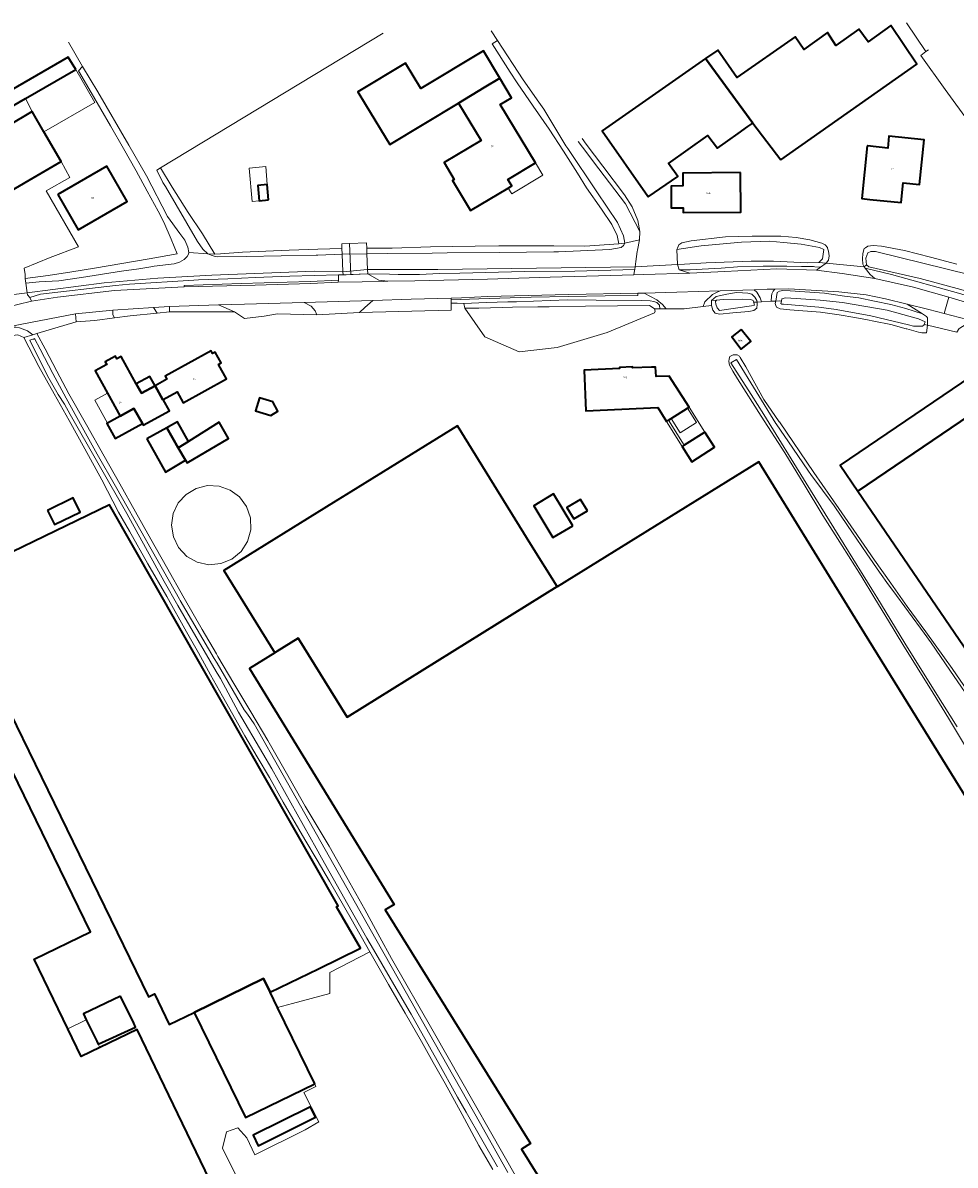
# Model space of a CAD drawing. Header units: metres. Extents: x 73718 to 76933, y 443658 to 446696.
# Tile 102 of 153: x 75543 to 75738, y 445204 to 445443. Entities that reach past the tile are written whole.
import ezdxf
from ezdxf.enums import TextEntityAlignment as Align

# ---------------------------------------------------------------- set-up
doc = ezdxf.new("R2010")
doc.units = ezdxf.units.M
for name, color, linetype, lineweight in [('B-WE-GK-BESCHOEIING-G', 130, 'GK-BESCHOEIING-SO', 18), ('B-WE-GR-GRAS-GV', 60, 'Continuous', 13), ('B-WE-KW-KUNSTWERK_DEK-GV', 170, 'Continuous', 18), ('B-WE-OG-BEBOUWING-GV', 7, 'Continuous', 35), ('B-WE-OG-BEBOUWING-T18', 10, 'Continuous', 18), ('B-WE-OG-BEBOUWING_LUIFEL-GV', 7, 'Continuous', 18), ('B-WE-OG-BEBOUWING_OPSLAGTANK-GV', 7, 'Continuous', 18), ('B-WE-OG-TERREIN_ERF-GV', 7, 'Continuous', 18), ('B-WE-OG-TERREIN_OEVER-GV', 7, 'Continuous', 18), ('B-WE-OG-WATER_SLOOT-GV', 120, 'Continuous', 18), ('B-WE-OG-WEG-GV', 7, 'Continuous', 18), ('B-WE-VH-GESLOTENVERHARDING_ASFALT-GV', 10, 'Continuous', 18), ('B-WE-VH-HALFVERHARDING_PUIN-GV', 130, 'Continuous', 18), ('B-WE-VH-ONVERHARD-GV', 252, 'Continuous', 18), ('B-WE-VH-OPENVERHARDING_BETONELEMENT-GV', 30, 'Continuous', 18), ('B-WE-VH-OPENVERHARDING_BETONSTRAATSTEEN-GV', 30, 'Continuous', 18), ('B-WE-VH-OPENVERHARDING_SIERBESTRATING-GV', 30, 'Continuous', 18)]:
    doc.layers.add(name, color=color, linetype=linetype, lineweight=lineweight)
doc.styles.add('NLCS-ISO-M200-T18', font='NLCS-ISO.ttf', dxfattribs={"height": 0.36})
doc.linetypes.add('GK-BESCHOEIING-SO', pattern='A,18,-3,[1,NLCS.SHX,S=0.6,R=0,X=0,Y=0],-3', length=24)

msp = doc.modelspace()

# ---------------------------------------------------------------- linework, layer by layer
at = {"layer": 'B-WE-GK-BESCHOEIING-G', "flags": 128}
msp.add_lwpolyline([(75719.739, 445391.584), (75730.469, 445389.09), (75738.94, 445386.813), (75751.21, 445383.204)], dxfattribs=at)
at = {"layer": 'B-WE-GR-GRAS-GV', "flags": 128}
msp.add_lwpolyline([(75641.219, 445203.021), (75638.343, 445208.041), (75634.824, 445214.487), (75631.269, 445220.999), (75628.825, 445225.35), (75626.356, 445229.746), (75622.945, 445235.683), (75619.499, 445241.679), (75615.604, 445248.501), (75607.202, 445244.143), (75607.202, 445239.804), (75599.423, 445237.688), (75596.318, 445236.889), (75604.093, 445220.918), (75604.293, 445220.383), (75601.765, 445219.074), (75604.961, 445212.957), (75602.083, 445211.295), (75591.565, 445206.096), (75589.898, 445209.628), (75588.033, 445211.732), (75585.652, 445210.859), (75584.818, 445207.485), (75587.517, 445202.008)], dxfattribs=at)
at = {"layer": 'B-WE-KW-KUNSTWERK_DEK-GV', "flags": 128}
msp.add_lwpolyline([(75609.716, 445396.347), (75609.757, 445395.41), (75609.812, 445394.166), (75609.973, 445390.514), (75610.001, 445389.868), (75610.623, 445389.888), (75615.015, 445390.086), (75615.159, 445390.081), (75615.118, 445391.006), (75614.973, 445394.304), (75614.922, 445395.459), (75614.873, 445396.574), (75611.332, 445396.418)], close=True, dxfattribs=at)
at = {"layer": 'B-WE-OG-BEBOUWING-GV', "flags": 128}
for points in [[(75701.339, 445413.869), (75729.783, 445433.853), (75724.345, 445441.988), (75719.589, 445438.531), (75717.68, 445441.218), (75712.819, 445437.79), (75711.106, 445440.52), (75706.153, 445436.976), (75704.339, 445439.579), (75692.177, 445431.118), (75688.208, 445436.842), (75685.666, 445435.068), (75695.502, 445421.568)], [(75554.192, 445432.766), (75552.634, 445435.326), (75526.572, 445420.296), (75528.06, 445417.696), (75543.675, 445426.701)], [(75634.095, 445425.772), (75639.459, 445428.999), (75642.72, 445430.951), (75639.294, 445436.675), (75626.191, 445428.832), (75623.034, 445434.106), (75613.104, 445428.109), (75614.705, 445425.459), (75619.729, 445417.14)], [(75685.666, 445435.068), (75664.042, 445419.974), (75673.619, 445406.308), (75673.704, 445406.187), (75679.856, 445410.444), (75677.931, 445413.142), (75686.151, 445419.01), (75688.156, 445416.316), (75692.465, 445419.397), (75694.485, 445420.841), (75695.502, 445421.568)], [(75642.72, 445430.951), (75639.459, 445428.999), (75634.095, 445425.772), (75638.792, 445417.964), (75631.075, 445413.321), (75633.2, 445409.788), (75632.832, 445409.567), (75636.607, 445403.292), (75644.443, 445408.006), (75645.217, 445408.471), (75644.406, 445409.819), (75650.131, 445413.262), (75642.8, 445425.45), (75645.171, 445426.876)], [(75529.608, 445414.786), (75535.676, 445404.596), (75551.146, 445413.545), (75547.556, 445419.75), (75545.092, 445424.008)], [(75719.371, 445416.803), (75718.27, 445405.813), (75719.983, 445405.641), (75726.486, 445404.99), (75726.897, 445409.095), (75730.348, 445408.753), (75731.278, 445418.106), (75723.918, 445418.837), (75723.673, 445416.372), (75719.467, 445416.793)], [(75550.433, 445406.674), (75554.666, 445399.294), (75564.944, 445405.218), (75560.707, 445412.565)], [(75692.934, 445411.234), (75680.879, 445411.116), (75680.905, 445408.454), (75678.457, 445408.43), (75678.502, 445403.853), (75680.95, 445403.904), (75680.96, 445402.889), (75693.015, 445403.007)], [(75594.454, 445405.534), (75594.173, 445408.727), (75592.163, 445408.55), (75592.444, 445405.358)], [(75693.116, 445378.467), (75691.143, 445376.931), (75693.121, 445374.39), (75695.094, 445375.926)], [(75572.452, 445363.841), (75575.325, 445365.43), (75576.577, 445363.166), (75585.669, 445368.193), (75584.013, 445371.187), (75584.561, 445371.49), (75583.307, 445373.758), (75582.75, 445373.45), (75582.449, 445373.993), (75572.883, 445368.703), (75573.231, 445368.075), (75570.73, 445366.692), (75572.34, 445363.779)], [(75566.827, 445367.135), (75563.671, 445372.843), (75562.773, 445372.347), (75562.482, 445372.873), (75560.346, 445371.692), (75560.653, 445371.138), (75558.243, 445369.805), (75560.815, 445365.153), (75563.449, 445360.389), (75566.337, 445361.987), (75568.091, 445358.811), (75568.276, 445358.476), (75573.747, 445361.501), (75572.452, 445363.841), (75572.34, 445363.779), (75570.73, 445366.692), (75567.928, 445365.143)], [(75677.492, 445359.274), (75677.915, 445359.54), (75678.448, 445359.876), (75681.864, 445362.028), (75682.208, 445362.245), (75680.857, 445364.368), (75678.084, 445368.725), (75675.376, 445368.666), (75675.233, 445370.615), (75674.381, 445370.587), (75670.408, 445370.456), (75670.4, 445370.677), (75667.684, 445370.562), (75667.694, 445370.343), (75660.298, 445369.993), (75660.693, 445361.481), (75675.665, 445362.152)], [(75566.827, 445367.135), (75567.928, 445365.143), (75570.73, 445366.692), (75569.629, 445368.684)], [(75744.714, 445363.228), (75741.031, 445368.639), (75713.78, 445350.122), (75717.47, 445344.715)], [(75594.9, 445360.474), (75596.377, 445361.392), (75595.316, 445363.368), (75592.56, 445364.216), (75591.71, 445361.455)], [(75568.091, 445358.811), (75566.337, 445361.987), (75563.449, 445360.389), (75560.822, 445358.936), (75560.657, 445358.845), (75562.414, 445355.67)], [(75760.577, 445339.925), (75758.383, 445343.148), (75744.714, 445363.228), (75717.47, 445344.715), (75791.416, 445236.352), (75818.946, 445255.25), (75848.002, 445275.112), (75827.144, 445303.111), (75800.172, 445339.266), (75773.354, 445321.155)], [(75573.554, 445358.148), (75573.181, 445357.943), (75575.594, 445353.767), (75577.737, 445355.105), (75575.412, 445359.169)], [(75577.737, 445355.105), (75575.594, 445353.767), (75577.095, 445351.169), (75577.425, 445350.61), (75586.102, 445355.726), (75584.098, 445359.08)], [(75569.03, 445355.663), (75572.91, 445348.701), (75577.095, 445351.169), (75575.594, 445353.767), (75573.181, 445357.943)], [(75600.647, 445313.971), (75610.837, 445297.498), (75654.674, 445324.753), (75649.211, 445333.585), (75644.482, 445341.229), (75633.858, 445358.35), (75611.597, 445344.537), (75608.018, 445342.316), (75585.103, 445328.097), (75595.753, 445310.933), (75596.265, 445311.251)], [(75685.518, 445357.042), (75685.307, 445356.908), (75681.199, 445354.312), (75680.776, 445354.045), (75682.799, 445350.845), (75687.54, 445353.864)], [(75595.753, 445310.933), (75590.451, 445307.642), (75620.67, 445258.397), (75618.752, 445257.22), (75649.132, 445208.455), (75647.218, 445207.254), (75647.229, 445207.235), (75670.92, 445169.165), (75669.388, 445168.24), (75684.92, 445143.189), (75686.36, 445140.819), (75722.212, 445163.183), (75742.671, 445130.243), (75775.767, 445151.067), (75807.896, 445171.129), (75764.72, 445240.917), (75718.931, 445314.897), (75696.78, 445350.798), (75654.676, 445324.75), (75654.674, 445324.753), (75610.837, 445297.498), (75600.647, 445313.971), (75596.265, 445311.251)], [(75548.308, 445340.663), (75549.765, 445337.708), (75555.098, 445340.337), (75553.64, 445343.293)], [(75657.934, 445337.476), (75653.944, 445344.143), (75649.793, 445341.659), (75653.783, 445334.992)], [(75661.004, 445340.577), (75659.571, 445342.983), (75656.733, 445341.294), (75658.166, 445338.887)], [(75604.842, 445244.95), (75613.661, 445249.243), (75608.64, 445257.891), (75608.934, 445258.062), (75561.232, 445341.866), (75527.298, 445325.433), (75569.365, 445239.068), (75570.623, 445239.681), (75573.718, 445233.324), (75578.888, 445235.841), (75593.387, 445242.91), (75594.779, 445240.051)], [(75514.519, 445320.888), (75489.147, 445308.439), (75514.321, 445256.414), (75548.909, 445184.728), (75580.175, 445120.535), (75603.58, 445072.016), (75636.595, 445088.142), (75614.204, 445134.451), (75585.931, 445193.004), (75566.994, 445232.273), (75559.202, 445228.49), (75555.31, 445226.601), (75552.499, 445232.393), (75545.51, 445246.919), (75557.252, 445252.65), (75535.748, 445296.723), (75529.071, 445310.357), (75527.651, 445309.659), (75524.185, 445316.813), (75517.957, 445313.819)], [(75604.093, 445220.918), (75596.318, 445236.889), (75594.779, 445240.051), (75593.387, 445242.91), (75578.888, 445235.841), (75589.59, 445213.858)], [(75563.526, 445239.254), (75555.798, 445235.504), (75556.391, 445234.282), (75558.553, 445229.828), (75558.87, 445229.175), (75566.653, 445232.772), (75566.281, 445233.578)], [(75603.172, 445216.131), (75591.205, 445210.174), (75592.297, 445207.981), (75604.263, 445213.938)]]:
    msp.add_lwpolyline(points, close=True, dxfattribs=at)
at = {"layer": 'B-WE-OG-BEBOUWING_LUIFEL-GV', "flags": 128}
for points in [[(75554.192, 445432.766), (75543.675, 445426.701), (75545.092, 445424.008), (75547.556, 445419.75), (75558.169, 445425.87)], [(75594.173, 445408.727), (75593.841, 445412.497), (75590.417, 445412.171), (75591.025, 445405.234), (75592.444, 445405.358), (75592.163, 445408.55)], [(75644.406, 445409.819), (75645.217, 445408.471), (75644.443, 445408.006), (75645.186, 445406.77), (75651.685, 445410.678), (75650.131, 445413.262)], [(75563.449, 445360.389), (75560.815, 445365.153), (75558.188, 445363.701), (75560.822, 445358.936)], [(75680.35, 445356.856), (75683.757, 445359.024), (75681.864, 445362.028), (75678.448, 445359.876)], [(75677.492, 445359.274), (75680.776, 445354.045), (75681.199, 445354.312), (75677.915, 445359.54)], [(75552.499, 445232.393), (75554.942, 445227.359), (75555.31, 445226.601), (75559.202, 445228.49), (75558.87, 445229.175), (75558.553, 445229.828), (75556.391, 445234.282)]]:
    msp.add_lwpolyline(points, close=True, dxfattribs=at)
at = {"layer": 'B-WE-OG-BEBOUWING_OPSLAGTANK-GV', "flags": 128}
msp.add_lwpolyline([(75575.655, 445332.903), (75577.367, 445331.085), (75579.542, 445329.858), (75581.984, 445329.334), (75584.471, 445329.56), (75586.779, 445330.516), (75588.697, 445332.115), (75590.053, 445334.212), (75590.724, 445336.618), (75590.648, 445339.114), (75589.834, 445341.475), (75588.354, 445343.487), (75586.397, 445344.937), (75584.104, 445345.758), (75581.671, 445345.877), (75579.309, 445345.285), (75577.22, 445344.033), (75575.584, 445342.228), (75574.543, 445340.027), (75574.186, 445337.618), (75574.561, 445335.148)], close=True, dxfattribs=at)
at = {"layer": 'B-WE-OG-TERREIN_ERF-GV', "flags": 128}
for points in [[(75740.864, 445421.408), (75735.69, 445428.587), (75730.628, 445435.692), (75731.633, 445436.502), (75727.624, 445442.516)], [(75571.889, 445412.234), (75574.289, 445408.186), (75577.681, 445402.871), (75580.653, 445398.431), (75583.215, 445394.174), (75584.384, 445394.267), (75588.98, 445394.631), (75598.77, 445395.049), (75604.698, 445395.244), (75609.757, 445395.41), (75609.716, 445396.347), (75611.332, 445396.418), (75614.873, 445396.574), (75614.922, 445395.459), (75615.325, 445395.461), (75620.259, 445395.482), (75628.25, 445395.751), (75637.537, 445395.859), (75642.533, 445395.913), (75647.58, 445395.967), (75653.973, 445395.913), (75660.43, 445395.859), (75667.566, 445396.347), (75667.198, 445398.079), (75666.079, 445400.379), (75663.904, 445403.611), (75660.796, 445408.024), (75658.931, 445411.132), (75655.993, 445415.708), (75653.026, 445420.331), (75649.686, 445425.124), (75646.313, 445429.965), (75644.883, 445432.196), (75641.092, 445438.108), (75642.218, 445438.819), (75640.892, 445440.837)], [(75618.351, 445440.328), (75571.889, 445412.234)], [(75529.608, 445414.786), (75545.092, 445424.008), (75547.556, 445419.75), (75551.146, 445413.545), (75552.922, 445410.244), (75548.042, 445407.456), (75554.737, 445395.744), (75548.816, 445393.489), (75543.453, 445391.257), (75543.625, 445389.933), (75543.61, 445389.099), (75548.416, 445389.747), (75553.383, 445390.503), (75558.08, 445391.259), (75563.804, 445392.231), (75569.541, 445393.247), (75575.336, 445394.273), (75574.124, 445397.349), (75572.539, 445400.892), (75571.387, 445403.151), (75569.066, 445407.349), (75566.807, 445411.612), (75564.128, 445416.294), (75561.421, 445421.023), (75557.381, 445427.984), (75554.745, 445432.459), (75555.585, 445433.389), (75552.696, 445438.469)], [(75659.88, 445418.341), (75660.747, 445417.184), (75664.214, 445412.561), (75668.752, 445406.594), (75670.368, 445404.108), (75671.549, 445401.249), (75671.925, 445398.918), (75671.854, 445397.16), (75671.416, 445395.062), (75671.377, 445394.747), (75671.12, 445392.689), (75670.968, 445391.579), (75679.803, 445392.038), (75679.672, 445395.208), (75679.79, 445395.471), (75679.925, 445395.773), (75680.092, 445396.145), (75680.685, 445396.577), (75682.683, 445396.955), (75689.81, 445397.819), (75695.372, 445397.981), (75701.365, 445397.927), (75704.605, 445397.657), (75707.412, 445397.225), (75709.95, 445396.523), (75710.648, 445396.117), (75711.103, 445395.57), (75711.135, 445395.451), (75711.3, 445394.849), (75711.462, 445393.878), (75711.3, 445392.959), (75710.868, 445392.312), (75718.737, 445391.523), (75718.521, 445392.117), (75718.413, 445393.197), (75718.519, 445394.308), (75718.737, 445395.356), (75719.03, 445395.532), (75719.547, 445395.842), (75720.626, 445396.004), (75722.417, 445395.851), (75727.169, 445394.988), (75732.613, 445393.555), (75738.111, 445392.108)], [(75538.957, 445385.488), (75544.05, 445386.146), (75543.754, 445388.13), (75543.61, 445389.099), (75543.625, 445389.933), (75543.453, 445391.257), (75548.816, 445393.489), (75554.737, 445395.744), (75548.042, 445407.456), (75552.922, 445410.244), (75551.146, 445413.545), (75535.676, 445404.596)], [(75738.095, 445377.936), (75731.976, 445379.367), (75731.754, 445377.775), (75730.771, 445377.782), (75730.769, 445377.782), (75730.08, 445377.883), (75727.694, 445378.594), (75727.542, 445378.639), (75724.357, 445379.503), (75720.793, 445380.205), (75719.493, 445380.451), (75716.798, 445380.961), (75713.558, 445381.555), (75709.671, 445382.095), (75703.257, 445382.556), (75701.222, 445382.799), (75700.438, 445383.121), (75700.348, 445383.46), (75700.288, 445383.684), (75700.222, 445383.931), (75700.297, 445384.399), (75699.349, 445384.354), (75697.303, 445384.242), (75696.402, 445384.193), (75696.424, 445383.753), (75696.384, 445382.902), (75695.736, 445382.417), (75694.683, 445382.255), (75691.322, 445381.931), (75688.609, 445381.647), (75687.677, 445381.89), (75687.192, 445382.497), (75686.868, 445383.469), (75685.155, 445383.273), (75681.158, 445382.815), (75677.416, 445382.782), (75676.165, 445382.771), (75674.965, 445382.76), (75675.107, 445382.28), (75675.017, 445381.93), (75665.148, 445377.834), (75654.649, 445374.672), (75646.77, 445373.792), (75639.57, 445376.913), (75635.39, 445382.909), (75635.189, 445383.927), (75633.83, 445383.961), (75632.564, 445383.949), (75632.564, 445382.508), (75613.406, 445382.028), (75604.546, 445381.528), (75596.307, 445381.708), (75593.487, 445381.227), (75589.387, 445380.767), (75587.307, 445382.128), (75573.724, 445382.177), (75571.149, 445381.906), (75565.521, 445381.313), (75562.265, 445380.899), (75558.179, 445380.379), (75554.282, 445380.096), (75546.07, 445377.636), (75547.798, 445374.396), (75550.269, 445369.749), (75552.765, 445365.055), (75556.418, 445358.582), (75560.108, 445352.043), (75563.358, 445346.241), (75566.641, 445340.38), (75569.864, 445334.659), (75573.12, 445328.88), (75576.827, 445322.379), (75580.572, 445315.813), (75583.569, 445310.721), (75583.876, 445310.199), (75587.213, 445304.529), (75590.732, 445298.592), (75594.286, 445292.596), (75598.154, 445285.8), (75602.061, 445278.936), (75607.082, 445270.567), (75610.789, 445263.986), (75614.534, 445257.339), (75617.677, 445251.564), (75620.095, 445247.12), (75628.823, 445231.901), (75649.292, 445195.852)], [(75587.517, 445202.008), (75584.818, 445207.485), (75585.652, 445210.859), (75588.033, 445211.732), (75589.898, 445209.628), (75591.565, 445206.096), (75602.083, 445211.295), (75604.961, 445212.957), (75601.765, 445219.074), (75604.293, 445220.383), (75604.093, 445220.918), (75589.59, 445213.858), (75578.888, 445235.841), (75573.718, 445233.324), (75570.623, 445239.681), (75569.365, 445239.068), (75527.298, 445325.433), (75561.232, 445341.866), (75608.934, 445258.062), (75608.64, 445257.891), (75613.661, 445249.243), (75604.842, 445244.95), (75594.779, 445240.051), (75596.318, 445236.889), (75599.423, 445237.688), (75607.202, 445239.804), (75607.202, 445244.143), (75615.604, 445248.501), (75611.67, 445255.393), (75607.135, 445263.276), (75604.583, 445267.601), (75602.005, 445271.969), (75597.47, 445279.744), (75594.608, 445284.927), (75592.056, 445289.225), (75589.479, 445293.566), (75584.835, 445301.881), (75582.337, 445306.367), (75579.814, 445310.898), (75577.33, 445315.326), (75573.173, 445322.669), (75569.231, 445329.526), (75565.399, 445336.331), (75563.078, 445340.326), (75559.622, 445347.076), (75556.059, 445353.555), (75552.819, 445359.44), (75549.676, 445365.054), (75546.502, 445370.725), (75543.37, 445376.826), (75542.095, 445377.318)], [(75739.699, 445291.748), (75736.403, 445297.253), (75733.14, 445302.526), (75729.843, 445307.852), (75726.853, 445312.706), (75723.833, 445317.61), (75721.003, 445322.304), (75718.145, 445327.046), (75714.175, 445333.299), (75710.164, 445339.616), (75706.209, 445346.111), (75702.214, 445352.671), (75697.295, 445360.371), (75692.326, 445368.149), (75691.357, 445369.732), (75690.643, 445370.984), (75690.481, 445371.793), (75690.552, 445372.352), (75690.723, 445372.847), (75691.412, 445373.17), (75692.263, 445373.17), (75692.708, 445372.927), (75692.909, 445372.591), (75694.044, 445370.659), (75697.824, 445363.879), (75701.037, 445359.204), (75701.026, 445359.196), (75701.061, 445359.146), (75708.288, 445348.607), (75713.467, 445341.056), (75716.584, 445336.52), (75716.621, 445336.545), (75720.892, 445330.31), (75724.316, 445325.487), (75727.775, 445320.616), (75731.649, 445315.295), (75735.562, 445309.92), (75737.12, 445307.655), (75742.788, 445299.417)], [(75791.416, 445236.352), (75717.47, 445344.715), (75713.78, 445350.122), (75741.031, 445368.639)], [(75742.671, 445130.243), (75722.212, 445163.183), (75686.36, 445140.819), (75684.92, 445143.189), (75669.388, 445168.24), (75670.92, 445169.165), (75647.229, 445207.235), (75647.218, 445207.254), (75649.132, 445208.455), (75618.752, 445257.22), (75620.67, 445258.397), (75590.451, 445307.642), (75595.753, 445310.933), (75585.103, 445328.097), (75608.018, 445342.316), (75611.597, 445344.537), (75633.858, 445358.35), (75644.482, 445341.229), (75649.211, 445333.585), (75654.674, 445324.753), (75654.676, 445324.75), (75696.78, 445350.798), (75718.931, 445314.897), (75764.72, 445240.917)], [(75548.909, 445184.728), (75514.321, 445256.414), (75489.147, 445308.439), (75485.718, 445315.526), (75501.192, 445323.119), (75510.869, 445327.805), (75510.729, 445328.094), (75510.958, 445328.209), (75514.519, 445320.888), (75517.957, 445313.819), (75524.185, 445316.813), (75527.651, 445309.659), (75529.071, 445310.357), (75535.748, 445296.723), (75557.252, 445252.65), (75545.51, 445246.919), (75552.499, 445232.393), (75555.31, 445226.601), (75559.202, 445228.49), (75566.994, 445232.273), (75585.931, 445193.004)]]:
    msp.add_lwpolyline(points, dxfattribs=at)
for points in [[(75692.465, 445419.397), (75688.156, 445416.316), (75686.151, 445419.01), (75677.931, 445413.142), (75679.856, 445410.444), (75673.704, 445406.187), (75673.619, 445406.308), (75664.042, 445419.974), (75685.666, 445435.068), (75688.208, 445436.842), (75692.177, 445431.118), (75704.339, 445439.579), (75706.153, 445436.976), (75711.106, 445440.52), (75712.819, 445437.79), (75717.68, 445441.218), (75719.589, 445438.531), (75724.345, 445441.988), (75729.783, 445433.853), (75701.339, 445413.869), (75695.502, 445421.568), (75694.485, 445420.841)], [(75554.192, 445432.766), (75543.675, 445426.701), (75528.06, 445417.696), (75526.572, 445420.296), (75552.634, 445435.326)], [(75634.095, 445425.772), (75619.729, 445417.14), (75614.705, 445425.459), (75613.104, 445428.109), (75623.034, 445434.106), (75626.191, 445428.832), (75639.294, 445436.675), (75642.72, 445430.951), (75645.171, 445426.876), (75642.8, 445425.45), (75650.131, 445413.262), (75644.406, 445409.819), (75645.217, 445408.471), (75644.443, 445408.006), (75636.607, 445403.292), (75632.832, 445409.567), (75633.2, 445409.788), (75631.075, 445413.321), (75638.792, 445417.964)], [(75719.983, 445405.641), (75718.27, 445405.813), (75719.371, 445416.803), (75719.467, 445416.793), (75723.673, 445416.372), (75723.918, 445418.837), (75731.278, 445418.106), (75730.348, 445408.753), (75726.897, 445409.095), (75726.486, 445404.99)], [(75550.433, 445406.674), (75560.707, 445412.565), (75564.944, 445405.218), (75554.666, 445399.294)], [(75692.934, 445411.234), (75693.015, 445403.007), (75680.96, 445402.889), (75680.95, 445403.904), (75678.502, 445403.853), (75678.457, 445408.43), (75680.905, 445408.454), (75680.879, 445411.116)], [(75594.454, 445405.534), (75592.444, 445405.358), (75592.163, 445408.55), (75594.173, 445408.727)], [(75693.116, 445378.467), (75695.094, 445375.926), (75693.121, 445374.39), (75691.143, 445376.931)], [(75560.815, 445365.153), (75558.243, 445369.805), (75560.653, 445371.138), (75560.346, 445371.692), (75562.482, 445372.873), (75562.773, 445372.347), (75563.671, 445372.843), (75566.827, 445367.135), (75569.629, 445368.684), (75570.73, 445366.692), (75573.231, 445368.075), (75572.883, 445368.703), (75582.449, 445373.993), (75582.75, 445373.45), (75583.307, 445373.758), (75584.561, 445371.49), (75584.013, 445371.187), (75585.669, 445368.193), (75576.577, 445363.166), (75575.325, 445365.43), (75572.452, 445363.841), (75573.747, 445361.501), (75568.276, 445358.476), (75568.091, 445358.811), (75562.414, 445355.67), (75560.657, 445358.845), (75560.822, 445358.936), (75563.449, 445360.389)], [(75677.492, 445359.274), (75675.665, 445362.152), (75660.693, 445361.481), (75660.298, 445369.993), (75667.694, 445370.343), (75667.684, 445370.562), (75670.4, 445370.677), (75670.408, 445370.456), (75674.381, 445370.587), (75675.233, 445370.615), (75675.376, 445368.666), (75678.084, 445368.725), (75680.857, 445364.368), (75682.208, 445362.245), (75685.518, 445357.042), (75687.54, 445353.864), (75682.799, 445350.845), (75680.776, 445354.045), (75681.199, 445354.312), (75677.915, 445359.54)], [(75594.9, 445360.474), (75591.71, 445361.455), (75592.56, 445364.216), (75595.316, 445363.368), (75596.377, 445361.392)], [(75677.915, 445359.54), (75681.199, 445354.312), (75685.307, 445356.908), (75685.518, 445357.042), (75682.208, 445362.245), (75681.864, 445362.028), (75678.448, 445359.876)], [(75573.181, 445357.943), (75573.554, 445358.148), (75575.412, 445359.169), (75577.737, 445355.105), (75584.098, 445359.08), (75586.102, 445355.726), (75577.425, 445350.61), (75577.095, 445351.169), (75572.91, 445348.701), (75569.03, 445355.663)], [(75575.655, 445332.903), (75574.561, 445335.148), (75574.186, 445337.618), (75574.543, 445340.027), (75575.584, 445342.228), (75577.22, 445344.033), (75579.309, 445345.285), (75581.671, 445345.877), (75584.104, 445345.758), (75586.397, 445344.937), (75588.354, 445343.487), (75589.834, 445341.475), (75590.648, 445339.114), (75590.724, 445336.618), (75590.053, 445334.212), (75588.697, 445332.115), (75586.779, 445330.516), (75584.471, 445329.56), (75581.984, 445329.334), (75579.542, 445329.858), (75577.367, 445331.085)], [(75553.64, 445343.293), (75555.098, 445340.337), (75549.765, 445337.708), (75548.308, 445340.663)], [(75657.934, 445337.476), (75653.783, 445334.992), (75649.793, 445341.659), (75653.944, 445344.143)], [(75661.004, 445340.577), (75658.166, 445338.887), (75656.733, 445341.294), (75659.571, 445342.983)], [(75558.553, 445229.828), (75556.391, 445234.282), (75555.798, 445235.504), (75563.526, 445239.254), (75566.281, 445233.578), (75566.653, 445232.772), (75558.87, 445229.175)], [(75603.172, 445216.131), (75604.263, 445213.938), (75592.297, 445207.981), (75591.205, 445210.174)]]:
    msp.add_lwpolyline(points, close=True, dxfattribs=at)
at = {"layer": 'B-WE-OG-TERREIN_OEVER-GV', "flags": 128}
for points in [[(75668.78, 445396.498), (75668.552, 445398.059), (75667.272, 445400.812), (75662.95, 445407.211), (75656.876, 445416.298), (75656.51, 445416.845), (75651.881, 445424.521), (75650.874, 445425.957), (75647.601, 445430.623), (75642.218, 445438.819), (75641.092, 445438.108), (75644.883, 445432.196), (75646.313, 445429.965), (75649.686, 445425.124), (75653.026, 445420.331), (75655.993, 445415.708), (75658.931, 445411.132), (75660.796, 445408.024), (75663.904, 445403.611), (75666.079, 445400.379), (75667.198, 445398.079), (75667.566, 445396.347)], [(75543.61, 445389.099), (75543.754, 445388.13), (75546.563, 445388.416), (75550.648, 445388.611), (75555.352, 445389.36), (75563.742, 445390.673), (75567.386, 445391.14), (75569.835, 445391.569), (75570.522, 445391.69), (75574.765, 445392.209), (75575.812, 445392.536), (75576.794, 445393.06), (75577.448, 445393.681), (75577.743, 445394.172), (75577.789, 445394.555), (75577.579, 445395.678), (75576.99, 445397.117), (75575.91, 445398.524), (75573.355, 445402.038), (75568.94, 445410.562), (75565.246, 445416.941), (75558.795, 445428.081), (75555.585, 445433.389), (75554.745, 445432.459), (75557.381, 445427.984), (75561.421, 445421.023), (75564.128, 445416.294), (75566.807, 445411.612), (75569.066, 445407.349), (75571.387, 445403.151), (75572.539, 445400.892), (75574.124, 445397.349), (75575.336, 445394.273), (75569.541, 445393.247), (75563.804, 445392.231), (75558.08, 445391.259), (75553.383, 445390.503), (75548.416, 445389.747)], [(75581.736, 445394.278), (75583.215, 445394.174), (75580.653, 445398.431), (75577.681, 445402.871), (75574.289, 445408.186), (75571.889, 445412.234), (75571.11, 445411.763), (75572.369, 445409.175), (75572.945, 445408.317), (75579.608, 445396.856), (75580.688, 445395.252)], [(75711.3, 445392.959), (75711.462, 445393.878), (75711.3, 445394.849), (75711.135, 445395.451), (75711.103, 445395.57), (75710.648, 445396.117), (75709.95, 445396.523), (75707.412, 445397.225), (75704.605, 445397.657), (75701.365, 445397.927), (75695.372, 445397.981), (75689.81, 445397.819), (75682.683, 445396.955), (75680.685, 445396.577), (75680.092, 445396.145), (75679.925, 445395.773), (75679.79, 445395.471), (75679.672, 445395.208), (75684.706, 445395.937), (75693.169, 445396.703), (75699.005, 445396.922), (75701.913, 445396.652), (75705.607, 445396.265), (75709.438, 445395.572), (75710.313, 445395.207), (75710.094, 445393.238), (75709.272, 445392.442), (75710.868, 445392.312)], [(75609.812, 445394.166), (75609.757, 445395.41), (75604.698, 445395.244), (75598.77, 445395.049), (75588.98, 445394.631), (75584.384, 445394.267), (75583.215, 445394.174), (75581.736, 445394.278), (75582.455, 445393.976), (75583.11, 445393.78), (75583.78, 445393.678), (75589.748, 445393.72), (75604.373, 445394.014), (75604.697, 445394.014)], [(75614.922, 445395.459), (75614.973, 445394.304), (75619.329, 445394.351), (75628.588, 445394.401), (75631.697, 445394.465), (75642.586, 445394.541), (75653.967, 445394.705), (75654.952, 445394.699), (75665.705, 445395.155), (75668.068, 445395.559), (75668.525, 445396.016), (75668.78, 445396.498), (75667.566, 445396.347), (75660.43, 445395.859), (75653.973, 445395.913), (75647.58, 445395.967), (75642.533, 445395.913), (75637.537, 445395.859), (75628.25, 445395.751), (75620.259, 445395.482), (75615.325, 445395.461)], [(75679.803, 445392.038), (75680.134, 445390.96), (75682.467, 445390.894), (75684.951, 445391.056), (75688.946, 445391.272), (75692.294, 445391.542), (75697.693, 445391.704), (75702.607, 445391.704), (75705.685, 445391.596), (75708.168, 445391.596), (75708.449, 445391.559), (75709.64, 445391.471), (75710.868, 445392.312), (75709.272, 445392.442), (75706.926, 445392.414), (75699.838, 445392.75), (75695.19, 445392.753), (75685.761, 445392.372), (75681.229, 445392.11)], [(75544.05, 445386.146), (75544.118, 445385.69), (75544.629, 445385.128), (75546.828, 445385.847), (75562.504, 445387.663), (75565.426, 445387.915), (75578.866, 445388.794), (75579.793, 445388.83), (75585.907, 445389.055), (75591.646, 445389.32), (75598.863, 445389.619), (75609.013, 445389.879), (75610.001, 445389.868), (75609.973, 445390.514), (75603.992, 445390.678), (75582.603, 445389.803), (75571.314, 445389.202), (75560.113, 445388.222), (75544.055, 445386.147)], [(75615.118, 445391.006), (75615.159, 445390.081), (75619.679, 445390.027), (75621.464, 445389.964), (75625.939, 445389.949), (75630.135, 445390.131), (75634.395, 445390.199), (75647.86, 445390.569), (75658.364, 445390.65), (75670.89, 445391.012), (75670.968, 445391.579), (75629.746, 445391.006)], [(75686.908, 445384.522), (75687.936, 445384.572), (75689.32, 445384.741), (75693.398, 445384.778), (75695.09, 445384.734), (75695.59, 445384.52), (75695.692, 445384.216), (75695.7, 445384.193), (75696.402, 445384.193), (75696.384, 445384.543), (75695.938, 445385.251), (75695.291, 445385.859), (75694.481, 445386.061), (75693.387, 445386.142), (75692.112, 445386.163), (75690.119, 445385.876), (75687.876, 445385.35)], [(75700.297, 445384.399), (75701.011, 445384.419), (75701.5, 445384.385), (75701.612, 445384.851), (75702.379, 445385.068), (75704.574, 445384.943), (75709.595, 445384.562), (75714.267, 445384.117), (75723.578, 445382.528), (75730.093, 445380.717), (75731.475, 445380.1), (75731.307, 445379.545), (75731.976, 445379.367), (75731.98, 445380.88), (75731.979, 445380.882), (75731.806, 445381.195), (75730.964, 445381.728), (75727.452, 445382.87), (75724.353, 445383.659), (75720.901, 445384.363), (75717.662, 445385.065), (75714.692, 445385.443), (75710.511, 445386.023), (75703.299, 445386.522), (75701.799, 445386.595), (75701.101, 445386.504), (75700.6, 445386.198), (75700.438, 445385.281)], [(75635.189, 445383.927), (75635.39, 445382.909), (75638.358, 445382.944), (75643.218, 445383.065), (75645.383, 445383.133), (75650.659, 445383.192), (75653.043, 445383.218), (75660.569, 445383.321), (75673.933, 445383.486), (75674.946, 445382.824), (75674.962, 445382.769), (75674.965, 445382.76), (75676.165, 445382.771), (75676.066, 445383.301), (75676.021, 445383.54), (75675.82, 445383.781), (75675.455, 445384.107), (75674.874, 445384.324), (75674.084, 445384.432), (75672.379, 445384.529), (75662.845, 445384.59), (75656.832, 445384.664), (75646.203, 445384.251), (75644.355, 445384.261), (75639.911, 445384.096)], [(75696.402, 445384.193), (75695.7, 445384.193), (75695.76, 445384.015), (75695.9, 445383.553), (75695.265, 445383.427), (75688.542, 445382.431), (75688.064, 445383.021), (75687.785, 445383.753), (75687.746, 445384.287), (75687.936, 445384.572), (75686.908, 445384.522), (75686.868, 445383.469), (75687.192, 445382.497), (75687.677, 445381.89), (75688.609, 445381.647), (75691.322, 445381.931), (75694.683, 445382.255), (75695.736, 445382.417), (75696.384, 445382.902), (75696.424, 445383.753)], [(75700.297, 445384.399), (75700.222, 445383.931), (75700.288, 445383.684), (75700.348, 445383.46), (75700.438, 445383.121), (75701.222, 445382.799), (75703.257, 445382.556), (75709.671, 445382.095), (75713.558, 445381.555), (75716.798, 445380.961), (75719.493, 445380.451), (75720.793, 445380.205), (75724.357, 445379.503), (75727.542, 445378.639), (75727.694, 445378.594), (75730.08, 445377.883), (75730.769, 445377.782), (75730.771, 445377.782), (75731.754, 445377.775), (75731.976, 445379.367), (75731.307, 445379.545), (75731.269, 445379.421), (75730.919, 445379.186), (75730.574, 445379.13), (75729.842, 445379.144), (75729.084, 445379.144), (75728.055, 445379.451), (75720.173, 445381.294), (75712.896, 445382.629), (75709.305, 445383.137), (75701.939, 445383.766), (75701.6, 445383.763), (75701.391, 445383.928), (75701.5, 445384.385), (75701.011, 445384.419)]]:
    msp.add_lwpolyline(points, close=True, dxfattribs=at)
for points in [[(75732.208, 445436.85), (75731.633, 445436.502), (75730.628, 445435.692), (75735.69, 445428.587), (75740.864, 445421.408)], [(75659.044, 445417.753), (75659.942, 445416.572), (75663.408, 445412.011), (75668.959, 445404.723), (75671.925, 445398.918), (75671.549, 445401.249), (75670.368, 445404.108), (75668.752, 445406.594), (75664.214, 445412.561), (75660.747, 445417.184), (75659.88, 445418.341)], [(75738.111, 445392.108), (75732.613, 445393.555), (75727.169, 445394.988), (75722.417, 445395.851), (75720.626, 445396.004), (75719.547, 445395.842), (75719.03, 445395.532), (75718.737, 445395.356), (75718.519, 445394.308), (75718.413, 445393.197), (75718.521, 445392.117), (75718.737, 445391.523), (75719.283, 445391.992), (75719.137, 445393.342), (75719.502, 445394.472), (75720.189, 445394.778), (75721.105, 445394.745), (75750.799, 445387.425)], [(75718.957, 445391.252), (75724.472, 445389.984), (75738.466, 445386.051), (75750.855, 445382.365), (75754.347, 445381.276), (75769.26, 445376.342), (75773.321, 445375.13), (75784.832, 445372.499), (75785.744, 445376.233), (75787.852, 445376.181), (75785.275, 445376.708), (75784.577, 445373.111), (75771.591, 445376.126), (75756.045, 445381.683), (75751.21, 445383.204), (75738.94, 445386.813), (75730.469, 445389.09), (75719.739, 445391.584), (75719.283, 445391.992), (75718.737, 445391.523), (75718.957, 445391.252)], [(75649.292, 445195.852), (75628.823, 445231.901), (75620.095, 445247.12), (75617.677, 445251.564), (75614.534, 445257.339), (75610.789, 445263.986), (75607.082, 445270.567), (75602.061, 445278.936), (75598.154, 445285.8), (75594.286, 445292.596), (75590.732, 445298.592), (75587.213, 445304.529), (75583.876, 445310.199), (75583.569, 445310.721), (75580.572, 445315.813), (75576.827, 445322.379), (75573.12, 445328.88), (75569.864, 445334.659), (75566.641, 445340.38), (75563.358, 445346.241), (75560.108, 445352.043), (75556.418, 445358.582), (75552.765, 445365.055), (75550.269, 445369.749), (75547.798, 445374.396), (75546.07, 445377.636), (75545.215, 445377.379), (75543.37, 445376.826), (75546.502, 445370.725), (75549.676, 445365.054), (75552.819, 445359.44), (75556.059, 445353.555), (75559.622, 445347.076), (75563.078, 445340.326), (75565.399, 445336.331), (75569.231, 445329.526), (75573.173, 445322.669), (75577.33, 445315.326), (75579.814, 445310.898), (75582.337, 445306.367), (75584.835, 445301.881), (75589.479, 445293.566), (75592.056, 445289.225), (75594.608, 445284.927), (75597.47, 445279.744), (75602.005, 445271.969), (75604.583, 445267.601), (75607.135, 445263.276), (75611.67, 445255.393), (75615.604, 445248.501), (75619.499, 445241.679), (75622.945, 445235.683), (75626.356, 445229.746), (75628.825, 445225.35), (75631.269, 445220.999), (75634.824, 445214.487), (75638.343, 445208.041), (75641.219, 445203.021)], [(75642.223, 445203.596), (75635.705, 445214.992), (75633.897, 445218.152), (75629.613, 445225.792), (75624.191, 445235.46), (75623.78, 445236.168), (75616.36, 445248.94), (75614.952, 445251.364), (75605.498, 445268.117), (75604.349, 445270.153), (75595.11, 445286.681), (75593.222, 445289.907), (75588.172, 445298.532), (75584.391, 445305.548), (75583.514, 445307.053), (75575.503, 445320.79), (75572.657, 445325.858), (75564.861, 445340.008), (75553.035, 445360.694), (75551.868, 445362.846), (75550.508, 445364.874), (75550.234, 445365.365), (75548.318, 445368.798), (75544.601, 445376.248), (75545.251, 445376.461), (75545.403, 445376.454), (75545.544, 445376.556), (75546.746, 445374.357), (75549.421, 445369.3), (75552.153, 445364.137), (75555.523, 445358.083), (75558.663, 445352.443), (75562.47, 445345.737), (75568.954, 445334.317), (75569.028, 445334.186), (75575.854, 445322.116), (75575.989, 445321.887), (75583.115, 445309.753), (75583.679, 445308.793), (75589.367, 445299.046), (75590.019, 445298.101), (75591.415, 445296.078), (75597.453, 445285.404), (75609.865, 445263.464), (75616.859, 445251.101), (75623.214, 445239.867), (75629.033, 445229.581), (75638.678, 445212.533), (75644.402, 445202.414)], [(75742.788, 445299.417), (75737.12, 445307.655), (75735.562, 445309.92), (75731.649, 445315.295), (75727.775, 445320.616), (75724.316, 445325.487), (75720.892, 445330.31), (75716.621, 445336.545), (75716.584, 445336.52), (75713.467, 445341.056), (75708.288, 445348.607), (75701.061, 445359.146), (75701.026, 445359.196), (75701.037, 445359.204), (75697.824, 445363.879), (75694.044, 445370.659), (75692.909, 445372.591), (75692.708, 445372.927), (75692.263, 445373.17), (75691.412, 445373.17), (75690.723, 445372.847), (75690.552, 445372.352), (75690.481, 445371.793), (75690.643, 445370.984), (75691.357, 445369.732), (75692.326, 445368.149), (75697.295, 445360.371), (75702.214, 445352.671), (75706.209, 445346.111), (75710.164, 445339.616), (75714.175, 445333.299), (75718.145, 445327.046), (75721.003, 445322.304), (75723.833, 445317.61), (75726.853, 445312.706), (75729.843, 445307.852), (75733.14, 445302.526), (75736.403, 445297.253), (75739.699, 445291.748)], [(75738.204, 445295.506), (75733.598, 445302.815), (75729.179, 445309.828), (75727.264, 445312.958), (75721.398, 445322.546), (75720.365, 445324.235), (75714.595, 445333.559), (75707.568, 445344.913), (75706.656, 445346.387), (75697.808, 445360.689), (75695.195, 445364.913), (75690.967, 445371.51), (75692.141, 445372.198), (75700.349, 445358.838), (75700.397, 445358.768), (75703.876, 445353.658), (75707.118, 445348.891), (75707.665, 445348.148), (75712.48, 445341.611), (75715.298, 445337.51), (75716.172, 445336.237), (75719.334, 445331.635), (75721.986, 445327.776), (75723.865, 445325.163), (75724.721, 445323.972), (75731.271, 445315.019), (75732.724, 445313.033), (75736.635, 445307.323), (75742.285, 445299.072)]]:
    msp.add_lwpolyline(points, dxfattribs=at)
at = {"layer": 'B-WE-OG-WATER_SLOOT-GV', "flags": 128}
for points in [[(75727.624, 445442.516), (75731.633, 445436.502), (75732.208, 445436.85)], [(75552.696, 445438.469), (75555.585, 445433.389), (75558.795, 445428.081), (75565.246, 445416.941), (75568.94, 445410.562), (75573.355, 445402.038), (75575.91, 445398.524), (75576.99, 445397.117), (75577.579, 445395.678), (75577.789, 445394.555), (75581.736, 445394.278), (75580.688, 445395.252), (75579.608, 445396.856), (75572.945, 445408.317), (75572.369, 445409.175), (75571.11, 445411.763), (75571.889, 445412.234), (75618.351, 445440.328)], [(75754.919, 445386.1), (75753.878, 445386.435), (75750.799, 445387.425), (75721.105, 445394.745), (75720.189, 445394.778), (75719.502, 445394.472), (75719.137, 445393.342), (75719.283, 445391.992), (75719.739, 445391.584), (75730.469, 445389.09), (75738.94, 445386.813), (75751.21, 445383.204), (75756.045, 445381.683), (75771.591, 445376.126), (75784.577, 445373.111), (75785.141, 445376.015)], [(75644.402, 445202.414), (75638.678, 445212.533), (75629.033, 445229.581), (75623.214, 445239.867), (75616.859, 445251.101), (75609.865, 445263.464), (75597.453, 445285.404), (75591.415, 445296.078), (75590.019, 445298.101), (75589.367, 445299.046), (75583.679, 445308.793), (75583.115, 445309.753), (75575.989, 445321.887), (75575.854, 445322.116), (75569.028, 445334.186), (75568.954, 445334.317), (75562.47, 445345.737), (75558.663, 445352.443), (75555.523, 445358.083), (75552.153, 445364.137), (75549.421, 445369.3), (75546.746, 445374.357), (75545.544, 445376.556), (75545.403, 445376.454), (75545.251, 445376.461), (75544.601, 445376.248), (75548.318, 445368.798), (75550.234, 445365.365), (75550.508, 445364.874), (75551.868, 445362.846), (75553.035, 445360.694), (75564.861, 445340.008), (75572.657, 445325.858), (75575.503, 445320.79), (75583.514, 445307.053), (75584.391, 445305.548), (75588.172, 445298.532), (75593.222, 445289.907), (75595.11, 445286.681), (75604.349, 445270.153), (75605.498, 445268.117), (75614.952, 445251.364), (75616.36, 445248.94), (75623.78, 445236.168), (75624.191, 445235.46), (75629.613, 445225.792), (75633.897, 445218.152), (75635.705, 445214.992), (75642.223, 445203.596)], [(75742.285, 445299.072), (75736.635, 445307.323), (75732.724, 445313.033), (75731.271, 445315.019), (75724.721, 445323.972), (75723.865, 445325.163), (75721.986, 445327.776), (75719.334, 445331.635), (75716.172, 445336.237), (75715.298, 445337.51), (75712.48, 445341.611), (75707.665, 445348.148), (75707.118, 445348.891), (75703.876, 445353.658), (75700.397, 445358.768), (75700.349, 445358.838), (75692.141, 445372.198), (75690.967, 445371.51), (75695.195, 445364.913), (75697.808, 445360.689), (75706.656, 445346.387), (75707.568, 445344.913), (75714.595, 445333.559), (75720.365, 445324.235), (75721.398, 445322.546), (75727.264, 445312.958), (75729.179, 445309.828), (75733.598, 445302.815), (75738.204, 445295.506)]]:
    msp.add_lwpolyline(points, dxfattribs=at)
for points in [[(75543.754, 445388.13), (75544.05, 445386.146), (75544.055, 445386.147), (75560.113, 445388.222), (75571.314, 445389.202), (75582.603, 445389.803), (75603.992, 445390.678), (75609.973, 445390.514), (75615.118, 445391.006), (75629.746, 445391.006), (75670.968, 445391.579), (75671.12, 445392.689), (75671.377, 445394.747), (75671.416, 445395.062), (75671.854, 445397.16), (75668.78, 445396.498), (75668.525, 445396.016), (75668.068, 445395.559), (75665.705, 445395.155), (75654.952, 445394.699), (75653.967, 445394.705), (75642.586, 445394.541), (75631.697, 445394.465), (75628.588, 445394.401), (75619.329, 445394.351), (75614.973, 445394.304), (75609.812, 445394.166), (75604.697, 445394.014), (75604.373, 445394.014), (75589.748, 445393.72), (75583.78, 445393.678), (75583.11, 445393.78), (75582.455, 445393.976), (75581.736, 445394.278), (75577.789, 445394.555), (75577.743, 445394.172), (75577.448, 445393.681), (75576.794, 445393.06), (75575.812, 445392.536), (75574.765, 445392.209), (75570.522, 445391.69), (75569.835, 445391.569), (75567.386, 445391.14), (75563.742, 445390.673), (75555.352, 445389.36), (75550.648, 445388.611), (75546.563, 445388.416)], [(75679.672, 445395.208), (75679.803, 445392.038), (75681.229, 445392.11), (75685.761, 445392.372), (75695.19, 445392.753), (75699.838, 445392.75), (75706.926, 445392.414), (75709.272, 445392.442), (75710.094, 445393.238), (75710.313, 445395.207), (75709.438, 445395.572), (75705.607, 445396.265), (75701.913, 445396.652), (75699.005, 445396.922), (75693.169, 445396.703), (75684.706, 445395.937)], [(75701.6, 445383.763), (75701.939, 445383.766), (75709.305, 445383.137), (75712.896, 445382.629), (75720.173, 445381.294), (75728.055, 445379.451), (75729.084, 445379.144), (75729.842, 445379.144), (75730.574, 445379.13), (75730.919, 445379.186), (75731.269, 445379.421), (75731.307, 445379.545), (75731.475, 445380.1), (75730.093, 445380.717), (75723.578, 445382.528), (75714.267, 445384.117), (75709.595, 445384.562), (75704.574, 445384.943), (75702.379, 445385.068), (75701.612, 445384.851), (75701.5, 445384.385), (75701.391, 445383.928)], [(75675.017, 445381.93), (75675.107, 445382.28), (75674.965, 445382.76), (75674.962, 445382.769), (75674.946, 445382.824), (75673.933, 445383.486), (75660.569, 445383.321), (75653.043, 445383.218), (75650.659, 445383.192), (75645.383, 445383.133), (75643.218, 445383.065), (75638.358, 445382.944), (75635.39, 445382.909), (75639.57, 445376.913), (75646.77, 445373.792), (75654.649, 445374.672), (75665.148, 445377.834)], [(75687.785, 445383.753), (75688.064, 445383.021), (75688.542, 445382.431), (75695.265, 445383.427), (75695.9, 445383.553), (75695.76, 445384.015), (75695.7, 445384.193), (75695.692, 445384.216), (75695.59, 445384.52), (75695.09, 445384.734), (75693.398, 445384.778), (75689.32, 445384.741), (75687.936, 445384.572), (75687.746, 445384.287)]]:
    msp.add_lwpolyline(points, close=True, dxfattribs=at)
at = {"layer": 'B-WE-OG-WEG-GV', "flags": 128}
for points in [[(75544.629, 445385.128), (75544.922, 445384.401), (75550.384, 445385.208), (75562.3, 445386.621), (75576.827, 445387.374), (75576.823, 445387.661), (75588.704, 445388.05), (75603.121, 445388.477), (75609.001, 445388.792), (75609.013, 445389.879), (75598.863, 445389.619), (75591.646, 445389.32), (75585.907, 445389.055), (75579.793, 445388.83), (75578.866, 445388.794), (75565.426, 445387.915), (75562.504, 445387.663), (75546.828, 445385.847)], [(75615.159, 445390.081), (75617.464, 445388.779), (75619.34, 445388.532), (75625.001, 445388.632), (75640.116, 445388.951), (75653.251, 445389.374), (75665.801, 445389.745), (75670.702, 445389.887), (75670.858, 445390.778), (75670.89, 445391.012), (75658.364, 445390.65), (75647.86, 445390.569), (75634.395, 445390.199), (75630.135, 445390.131), (75625.939, 445389.949), (75621.464, 445389.964), (75619.679, 445390.027)], [(75680.134, 445390.96), (75682.391, 445390.242), (75689.707, 445390.592), (75700.549, 445391.161), (75708.832, 445390.853), (75709.64, 445391.471), (75708.449, 445391.559), (75708.168, 445391.596), (75705.685, 445391.596), (75702.607, 445391.704), (75697.693, 445391.704), (75692.294, 445391.542), (75688.946, 445391.272), (75684.951, 445391.056), (75682.467, 445390.894)], [(75718.957, 445391.252), (75720.031, 445389.926), (75720.987, 445389.12), (75729.047, 445387.299), (75736.443, 445385.191), (75740.626, 445383.998), (75754.768, 445379.403), (75766.794, 445375.489), (75772.712, 445373.683), (75777.508, 445372.483), (75780.272, 445371.982), (75787.445, 445370.359), (75790.986, 445369.571), (75790.948, 445373.131), (75790.867, 445375.556), (75787.852, 445376.181), (75785.744, 445376.233), (75784.832, 445372.499), (75773.321, 445375.13), (75769.26, 445376.342), (75754.347, 445381.276), (75750.855, 445382.365), (75738.466, 445386.051), (75724.472, 445389.984)], [(75632.564, 445384.671), (75632.564, 445383.949), (75633.83, 445383.961), (75635.189, 445383.927), (75639.911, 445384.096), (75644.355, 445384.261), (75646.203, 445384.251), (75656.832, 445384.664), (75662.845, 445384.59), (75672.379, 445384.529), (75674.084, 445384.432), (75674.874, 445384.324), (75675.455, 445384.107), (75675.82, 445383.781), (75676.021, 445383.54), (75676.066, 445383.301), (75676.165, 445382.771), (75677.416, 445382.782), (75676.681, 445383.672), (75675.461, 445384.653), (75672.862, 445386.06), (75671.98, 445386.038), (75671.51, 445386.03), (75671.521, 445385.565), (75664.686, 445385.472), (75649.233, 445385.213), (75638.3, 445384.89)], [(75685.155, 445383.273), (75686.868, 445383.469), (75686.908, 445384.522), (75687.876, 445385.35), (75690.119, 445385.876), (75692.112, 445386.163), (75693.387, 445386.142), (75694.481, 445386.061), (75695.291, 445385.859), (75695.938, 445385.251), (75696.384, 445384.543), (75696.402, 445384.193), (75697.303, 445384.242), (75697.032, 445385.063), (75696.391, 445386.242), (75695.8, 445386.784), (75688.699, 445386.541), (75687.923, 445386.187), (75687.089, 445385.807), (75685.534, 445384.252)], [(75699.349, 445384.354), (75700.297, 445384.399), (75700.438, 445385.281), (75700.6, 445386.198), (75701.101, 445386.504), (75701.799, 445386.595), (75703.299, 445386.522), (75710.511, 445386.023), (75714.692, 445385.443), (75717.662, 445385.065), (75720.901, 445384.363), (75724.353, 445383.659), (75727.452, 445382.87), (75730.964, 445381.728), (75727.719, 445383.783), (75723.186, 445384.903), (75719.172, 445385.719), (75713.482, 445386.358), (75703.066, 445386.951), (75700.138, 445386.904), (75699.775, 445386.46), (75699.524, 445385.887), (75699.395, 445385.413)], [(75562.265, 445380.899), (75565.521, 445381.313), (75571.149, 445381.906), (75570.392, 445383.045), (75561.962, 445382.476), (75561.962, 445381.515)], [(75587.307, 445382.128), (75583.952, 445383.585), (75573.79, 445383.275), (75573.724, 445382.177)], [(75543.37, 445376.826), (75545.215, 445377.379), (75544.103, 445378.153), (75542.478, 445378.789), (75541.645, 445378.922), (75538.86, 445378.479), (75535.983, 445377.674), (75528.557, 445374.878), (75523.775, 445372.739), (75522.568, 445372.122), (75518.233, 445370.072), (75512.585, 445367.274), (75509.514, 445365.715), (75509.236, 445364.746), (75508.91, 445363.076), (75510.43, 445364.721), (75511.803, 445365.659), (75517.877, 445368.524), (75527.357, 445372.707), (75537.903, 445377.016), (75540.495, 445377.116), (75542.095, 445377.318)]]:
    msp.add_lwpolyline(points, close=True, dxfattribs=at)
at = {"layer": 'B-WE-VH-GESLOTENVERHARDING_ASFALT-GV', "flags": 128}
for points in [[(75615.015, 445390.086), (75615.159, 445390.081), (75615.118, 445391.006), (75614.973, 445394.304), (75614.922, 445395.459), (75614.873, 445396.574), (75611.332, 445396.418), (75611.617, 445389.933)], [(75682.391, 445390.242), (75680.134, 445390.96), (75679.803, 445392.038), (75670.968, 445391.579), (75670.89, 445391.012), (75670.858, 445390.778), (75670.702, 445389.887), (75672.686, 445389.944)], [(75720.987, 445389.12), (75720.031, 445389.926), (75718.957, 445391.252), (75718.737, 445391.523), (75710.868, 445392.312), (75709.64, 445391.471), (75708.832, 445390.853), (75714.188, 445390.181)], [(75619.34, 445388.532), (75617.464, 445388.779), (75615.159, 445390.081), (75615.015, 445390.086), (75610.623, 445389.888), (75610.001, 445389.868), (75609.013, 445389.879), (75609.001, 445388.792), (75608.996, 445388.359), (75613.975, 445388.438), (75618.471, 445388.517)], [(75542.066, 445383.692), (75544.922, 445384.401), (75544.629, 445385.128), (75544.118, 445385.69), (75544.05, 445386.146), (75538.957, 445385.488), (75539.164, 445384.559), (75539.042, 445383.871), (75538.637, 445383.385), (75537.886, 445382.654), (75539.923, 445383.16)], [(75632.564, 445383.949), (75632.564, 445384.671), (75632.564, 445385.044), (75624.235, 445384.825), (75616.221, 445384.491), (75614.506, 445383.088), (75613.406, 445382.028), (75632.564, 445382.508)], [(75677.416, 445382.782), (75681.158, 445382.815), (75685.155, 445383.273), (75685.534, 445384.252), (75687.089, 445385.807), (75687.923, 445386.187), (75688.699, 445386.541), (75679.668, 445386.231), (75672.862, 445386.06), (75675.461, 445384.653), (75676.681, 445383.672)], [(75583.952, 445383.585), (75587.307, 445382.128), (75589.387, 445380.767), (75593.487, 445381.227), (75596.307, 445381.708), (75604.546, 445381.528), (75604.186, 445382.348), (75603.346, 445383.368), (75601.842, 445384.131), (75589.389, 445383.751)], [(75604.546, 445381.528), (75613.406, 445382.028), (75614.506, 445383.088), (75616.221, 445384.491), (75601.842, 445384.131), (75603.346, 445383.368), (75604.186, 445382.348)], [(75730.964, 445381.728), (75731.806, 445381.195), (75731.979, 445380.882), (75731.98, 445380.88), (75731.976, 445379.367), (75738.095, 445377.936), (75738.607, 445378.678), (75738.769, 445378.778), (75739.83, 445379.43), (75741.967, 445380.013), (75740.278, 445380.523), (75735.463, 445381.807), (75732.252, 445382.663), (75727.719, 445383.783)], [(75540.547, 445379.097), (75541.645, 445378.922), (75542.478, 445378.789), (75544.103, 445378.153), (75545.215, 445377.379), (75546.07, 445377.636), (75554.282, 445380.096), (75554.102, 445381.742), (75542.921, 445379.56)]]:
    msp.add_lwpolyline(points, close=True, dxfattribs=at)
for points in [[(75542.921, 445379.56), (75554.102, 445381.742), (75561.962, 445382.476), (75570.392, 445383.045), (75573.79, 445383.275), (75583.952, 445383.585), (75589.389, 445383.751), (75601.842, 445384.131), (75616.221, 445384.491), (75624.235, 445384.825), (75632.564, 445385.044), (75634.725, 445385.101), (75640.166, 445385.384), (75657.083, 445385.789), (75671.51, 445386.03), (75671.98, 445386.038), (75672.862, 445386.06), (75679.668, 445386.231), (75688.699, 445386.541), (75695.8, 445386.784), (75698.544, 445386.878), (75700.138, 445386.904), (75703.066, 445386.951), (75713.482, 445386.358), (75719.172, 445385.719), (75723.186, 445384.903), (75727.719, 445383.783), (75732.252, 445382.663), (75735.463, 445381.807), (75736.443, 445385.191), (75729.047, 445387.299), (75720.987, 445389.12), (75714.188, 445390.181), (75708.832, 445390.853), (75700.549, 445391.161), (75689.707, 445390.592), (75682.391, 445390.242), (75672.686, 445389.944), (75670.702, 445389.887), (75665.801, 445389.745), (75653.251, 445389.374), (75640.116, 445388.951), (75625.001, 445388.632), (75619.34, 445388.532), (75618.471, 445388.517), (75613.975, 445388.438), (75608.996, 445388.359), (75603.168, 445388.098), (75591.647, 445387.744), (75576.827, 445387.374), (75562.3, 445386.621), (75550.384, 445385.208), (75544.922, 445384.401), (75542.066, 445383.692)], [(75740.626, 445383.998), (75736.443, 445385.191), (75735.463, 445381.807), (75740.278, 445380.523)]]:
    msp.add_lwpolyline(points, dxfattribs=at)
at = {"layer": 'B-WE-VH-HALFVERHARDING_PUIN-GV', "flags": 128}
msp.add_lwpolyline([(75697.032, 445385.063), (75697.303, 445384.242), (75699.349, 445384.354), (75699.395, 445385.413), (75699.524, 445385.887), (75699.775, 445386.46), (75700.138, 445386.904), (75698.544, 445386.878), (75695.8, 445386.784), (75696.391, 445386.242)], close=True, dxfattribs=at)
at = {"layer": 'B-WE-VH-ONVERHARD-GV', "flags": 128}
for points in [[(75609.716, 445396.347), (75609.757, 445395.41), (75609.812, 445394.166), (75614.973, 445394.304), (75614.922, 445395.459), (75614.873, 445396.574), (75611.332, 445396.418)], [(75609.973, 445390.514), (75610.001, 445389.868), (75610.623, 445389.888), (75615.015, 445390.086), (75615.159, 445390.081), (75615.118, 445391.006)]]:
    msp.add_lwpolyline(points, close=True, dxfattribs=at)
at = {"layer": 'B-WE-VH-OPENVERHARDING_BETONELEMENT-GV', "flags": 128}
for points in [[(75576.827, 445387.374), (75591.647, 445387.744), (75603.168, 445388.098), (75608.996, 445388.359), (75609.001, 445388.792), (75603.121, 445388.477), (75588.704, 445388.05), (75576.823, 445387.661)], [(75671.51, 445386.03), (75657.083, 445385.789), (75640.166, 445385.384), (75634.725, 445385.101), (75632.564, 445385.044), (75632.564, 445384.671), (75638.3, 445384.89), (75649.233, 445385.213), (75664.686, 445385.472), (75671.521, 445385.565)]]:
    msp.add_lwpolyline(points, close=True, dxfattribs=at)
at = {"layer": 'B-WE-VH-OPENVERHARDING_BETONSTRAATSTEEN-GV', "flags": 128}
msp.add_lwpolyline([(75570.392, 445383.045), (75571.149, 445381.906), (75573.724, 445382.177), (75573.79, 445383.275)], close=True, dxfattribs=at)
at = {"layer": 'B-WE-VH-OPENVERHARDING_SIERBESTRATING-GV', "flags": 128}
msp.add_lwpolyline([(75554.102, 445381.742), (75554.282, 445380.096), (75558.179, 445380.379), (75562.265, 445380.899), (75561.962, 445381.515), (75561.962, 445382.476)], close=True, dxfattribs=at)

# ---------------------------------------------------------------- texts
at = {"layer": 'B-WE-OG-BEBOUWING-T18', "style": 'NLCS-ISO-M200-T18'}
for s, p in [('35', (75641.133, 445416.67)), ('37', (75724.637, 445412.031)), ('35B', (75686.213, 445406.97)), ('33', (75557.685, 445405.935)), ('60A', (75692.918, 445376.161)), ('56', (75578.94, 445368.173)), ('60B', (75668.877, 445368.478)), ('54', (75563.495, 445363.233))]:
    msp.add_text(s, height=0.36, dxfattribs=at).set_placement(p, align=Align.MIDDLE)

doc.saveas('drawing.dxf')
